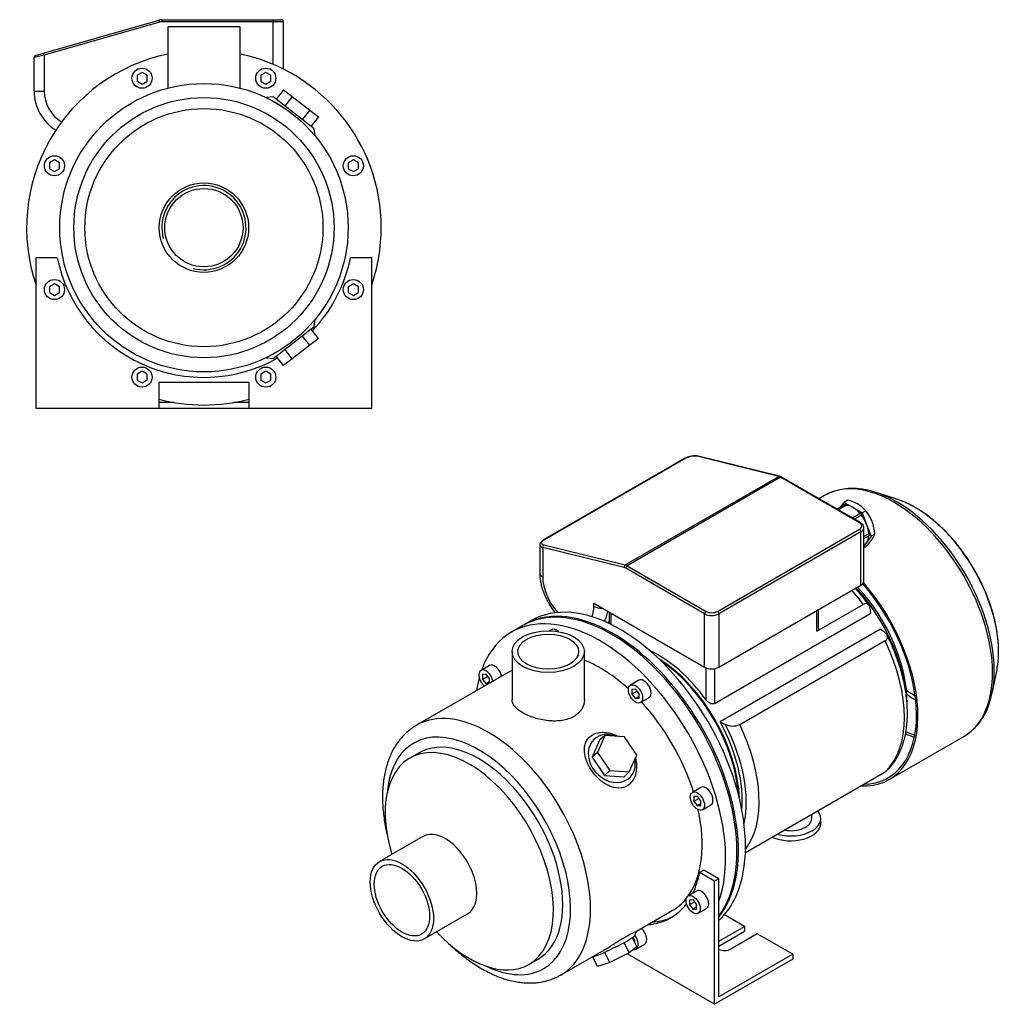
# Model space of a CAD drawing. Header units: millimetres. Extents: x 170 to 1131, y 30 to 789.
# Tile 2 of 2: x 641 to 1131, y 30 to 520. Entities that reach past the tile are written whole.
import ezdxf

# ---------------------------------------------------------------- set-up
doc = ezdxf.new("R2010")
doc.units = ezdxf.units.MM
for name, color, linetype in [('1', 7, 'Continuous'), ('BASETTA_MEC_71_M', 7, 'Continuous'), ('CARCASSA_MEC_71-', 7, 'Continuous'), ('COPRIVENTOLA_MEC', 7, 'Continuous'), ('CORPO_MH_3-5_[2-', 7, 'Continuous'), ('FLANGIA_MOTORE_T', 7, 'Continuous'), ('PIEDINO_MEC_71_I', 7, 'Continuous'), ('STAFFA_3-5-9_INT', 7, 'Continuous')]:
    doc.layers.add(name, color=color, linetype=linetype)

# ---------------------------------------------------------------- blocks, each defined once
blk = doc.blocks.new('SE')
at = {"layer": '1', "color": 7, "linetype": 'Continuous'}
for p, q in [((1050.22, 277.36), (1051.78, 279.58)), ((1053.55, 280.6), (1051.78, 279.58)), ((1051.78, 279.58), (1056.27, 276.99)), ((1052.13, 278.46), (1048.27, 276.23)), ((1052.69, 278.05), (1048.91, 275.86)), ((1056.27, 276.99), (1060.76, 274.4)), ((1062.53, 275.42), (1060.76, 274.4)), ((1060.76, 274.4), (1063.01, 268.61)), ((1062.14, 275.91), (1061.81, 276.26)), ((1059.91, 273.97), (1056.04, 271.74)), ((1060.46, 273.15), (1057.03, 271.17)), ((1063.01, 268.61), (1065.25, 262.82)), ((1066.09, 269), (1066.05, 269.14)), ((1064.04, 263.93), (1061.62, 262.53)), ((1061.62, 261.54), (1064.3, 263.08)), ((1065.25, 262.82), (1063.01, 259.63)), ((1067.02, 263.84), (1065.25, 262.82)), ((1063.01, 259.63), (1061.62, 257.66)), ((1061.62, 258.4), (1061.77, 258.48)), ((1062.53, 257.45), (1061.62, 256.93))]:
    blk.add_line(p, q, dxfattribs=at)
for centre, radius, start, end in [((1050.9, 265.64), 15.2, 40.0478, 79.9522), ((1047.85, 263.07), 19.18, 2.3229, 40.0891)]:
    blk.add_arc(centre, radius, start, end, dxfattribs=at)
for centre, major_axis, start_param, end_param in [((1052.38, 278.03), (0.25, -0.433), 1.286268, 3.141593), ((1056.27, 268.01), (-5.5, 9.53), 5.497787, 5.975927), ((1056.27, 268.01), (-5.5, 9.53), 5.019647, 5.497787), ((1059.1, 269.64), (5.36, -9.29), 1.19776, 1.943833), ((1060.16, 273.54), (0.25, -0.433), 0.23907, 3.141593), ((1056.27, 268.01), (5.5, -9.53), 1.308997, 1.787137), ((1056.27, 268.01), (5.5, -9.53), 0.830857, 1.308997), ((1056.27, 268.01), (5.5, -9.53), 0.261799, 0.718853), ((1064.05, 263.52), (-0.25, 0.433), 3.141593, 5.520516), ((1056.27, 268.01), (-5.5, 9.53), 3.141593, 3.403392)]:
    blk.add_ellipse(centre, major_axis=major_axis, ratio=0.57735, start_param=start_param, end_param=end_param, dxfattribs=at)
blk.add_open_spline([(1062.53, 257.45), (1063.55, 258.53), (1064.29, 259.4), (1065.13, 260.38), (1065.69, 261.18), (1066.25, 261.97), (1066.58, 262.66), (1066.88, 263.27), (1067.02, 263.84)], degree=2, knots=[0, 0, 0, 0.25, 0.25, 0.5, 0.5, 0.75, 0.75, 1, 1, 1], dxfattribs=at)
at = {"layer": 'BASETTA_MEC_71_M', "color": 7, "linetype": 'Continuous'}
for p, q in [((972.68, 301.53), (901.97, 260.71)), ((972.99, 301.56), (902.28, 260.74)), ((1019.22, 292.51), (978.65, 302.5)), ((1019.65, 292.58), (979.08, 302.57)), ((942.85, 248.42), (1019.22, 292.51)), ((1020.19, 292.1), (943.82, 248.01)), ((1059.45, 269.44), (1020.19, 292.1)), ((1059.95, 269.49), (1020.69, 292.15)), ((988.74, 225.35), (1059.45, 266.17)), ((1060.16, 264.95), (989.45, 224.12)), ((1060.16, 238.41), (1060.16, 264.95)), ((1061.62, 240.45), (1061.62, 266.99)), ((900.3, 258.48), (900.3, 244.53)), ((901.77, 257.1), (901.77, 242.49)), ((942.34, 247.11), (901.77, 257.1)), ((902.28, 258.41), (942.85, 248.42)), ((982.38, 224.12), (943.12, 246.79)), ((943.82, 248.01), (983.08, 225.35)), ((989.45, 197.59), (1060.16, 238.41)), ((927.22, 229.43), (982.38, 197.59)), ((927.22, 227.8), (927.22, 229.43)), ((982.38, 197.59), (982.38, 224.12)), ((989.45, 224.12), (989.45, 197.59)), ((933.8, 219.73), (934.83, 220.33))]:
    blk.add_line(p, q, dxfattribs=at)
for centre, radius, start, end in [((977.37, 292.92), 9.81, 79.9553, 118.5417), ((1018.65, 288.67), 4.04, 59.6005, 75.6283)]:
    blk.add_arc(centre, radius, start, end, dxfattribs=at)
for centre, major_axis, ratio, start_param, end_param in [((973.18, 300.66), (0.5, -0.866), 0.57735, 2.635447, 3.141593), ((975.82, 300.87), (3.99, 0.79), 0.398723, 0.706585, 2.277381), ((978.84, 301.6), (-0.239, -0.971), 0.714124, 3.141593, 3.742605), ((1019.41, 291.61), (-0.239, -0.971), 0.714124, 3.141092, 3.742605), ((1020.19, 288.02), (-2.5, 4.33), 0.57735, 5.497787, 5.77704), ((1020.19, 291.29), (-0.5, -0.866), 0.57735, 3.141593, 3.926991), ((1059.45, 268.62), (-0.5, -0.866), 0.57735, 3.141394, 3.926991), ((1056.62, 267.8), (-4, 0), 0.57735, 2.356194, 3.926991), ((1059.45, 265.35), (-0.5, 0.866), 0.57735, 3.926991, 5.497787), ((1056.62, 266.99), (-5, 0), 0.57735, 2.356194, 3.146375), ((905.11, 260.04), (3.99, 0.79), 0.398723, 2.277381, 3.848177), ((902.47, 259.84), (0.5, -0.866), 0.57735, 2.635447, 3.141407), ((905.3, 259.14), (4.99, 0.82), 0.435435, 3.05614, 3.855586), ((902.47, 257.51), (-0.239, -0.971), 0.714124, 3.742605, 5.313402), ((943.04, 247.52), (0.239, 0.971), 0.714124, 0.601013, 2.171809), ((943.12, 243.52), (-2, 3.46), 0.57735, 5.497787, 5.77704), ((943.82, 243.93), (-2.5, 4.33), 0.57735, 5.497787, 5.77704), ((943.82, 247.2), (0.5, 0.866), 0.57735, 0.785398, 2.356194), ((905.3, 244.53), (5, 0), 0.57735, 3.1418, 3.926991), ((914.49, 235.14), (-9, 15.59), 0.57735, 0.785398, 1.934622), ((1056.62, 240.45), (-5, 0), 0.57735, 2.356194, 3.141593), ((914.49, 235.14), (-9, 15.59), 0.57735, 3.525769, 3.926991), ((930.76, 229.84), (5, 0), 0.57735, 3.926991, 4.854286), ((918.03, 237.19), (-11.5, 19.92), 0.57735, 3.455892, 3.796183), ((983.08, 224.53), (0.5, 0.866), 0.57735, 0.785398, 2.356194), ((985.91, 226.16), (5, 0), 0.57735, 3.926991, 5.497787), ((985.91, 226.98), (-4, 0), 0.57735, 0.785398, 2.356194), ((988.74, 224.53), (-0.5, 0.866), 0.57735, 3.926991, 5.497787), ((985.91, 199.63), (5, 0), 0.57735, 3.926991, 5.497787)]:
    blk.add_ellipse(centre, major_axis=major_axis, ratio=ratio, start_param=start_param, end_param=end_param, dxfattribs=at)
for points, knots in [([(1061.59, 267), (1061.59, 267.19), (1061.59, 267.59), (1061.31, 268.24), (1060.83, 268.87), (1060.31, 269.27), (1060.01, 269.45), (1059.95, 269.49)], [0, 0, 0, 0, 0.168907, 0.418236, 0.670788, 0.945997, 1, 1, 1, 1]), ([(901.97, 260.71), (901.82, 260.61), (901.43, 260.37), (900.88, 259.9), (900.49, 259.32), (900.3, 258.83), (900.32, 258.59), (900.32, 258.53)], [0, 0, 0, 0, 0.153907, 0.462818, 0.718836, 0.945378, 1, 1, 1, 1]), ([(900.3, 244.53), (900.31, 244.1), (900.33, 243.07), (900.51, 241.16), (900.92, 238.95), (901.51, 236.71), (902.28, 234.49), (903.21, 232.3), (904.29, 230.17), (905.51, 228.1), (906.8, 226.22), (907.71, 225.07), (908.14, 224.55)], [0, 0, 0, 0, 0.0261491, 0.0736498, 0.1210446, 0.1683059, 0.2153946, 0.2623334, 0.309177, 0.3559954, 0.4028614, 0.4433053, 0.4433053, 0.4433053, 0.4433053])]:
    blk.add_open_spline(points, degree=3, knots=knots, dxfattribs=at)
at = {"layer": 'CARCASSA_MEC_71-', "color": 7, "linetype": 'Continuous'}
for p, q in [((1038.24, 215.46), (1061.33, 228.79)), ((1038.24, 215.46), (1038.24, 225.75)), ((1039.12, 217.16), (1039.12, 226.26)), ((934.83, 225.04), (934.83, 219.25)), ((935.71, 224.53), (935.71, 218.82)), ((987.33, 179.5), (1065.11, 224.41)), ((1069.97, 216.42), (990.06, 170.29)), ((999.85, 169), (1072.2, 210.77)), ((983.08, 181.31), (983.08, 197.25)), ((987.33, 196.86), (987.33, 179.5)), ((1002.65, 105.3), (1072.2, 145.45))]:
    blk.add_line(p, q, dxfattribs=at)
for centre, radius, start, end in [((350.23, 132.24), 720.8, 7.34685, 7.52817), ((706.29, -268.89), 606.45, 52.9232, 53.15336), ((1354.31, 989.15), 896.22, 246.01969, 246.19709), ((996.41, 177.06), 8.77, 244.2802, 293.1217)]:
    blk.add_arc(centre, radius, start, end, dxfattribs=at)
for centre, major_axis, start_param, end_param in [((1035.52, 199.28), (-32.75, 56.72), 4.906715, 5.047912), ((1041.07, 202.48), (-29.5, 51.1), 4.132029, 5.0866), ((1042.83, 203.5), (-28.5, 49.36), 3.910854, 5.100417), ((1035.52, 199.28), (32.75, -56.72), 0.12847, 1.442326), ((959.4, 155.33), (-29.5, 51.1), 4.89396, 5.598633), ((957.63, 154.31), (-29.5, 51.1), 4.004646, 5.420132), ((959.4, 155.33), (29.5, -51.1), 0.684552, 1.53039), ((959.69, 155.5), (30.68, -53.15), 0.557677, 1.495358), ((963.17, 157.51), (32.75, -56.72), 0.236842, 1.442326)]:
    blk.add_ellipse(centre, major_axis=major_axis, ratio=0.57735, start_param=start_param, end_param=end_param, dxfattribs=at)
for points, knots in [([(1064.21, 228.37), (1064.17, 228.42), (1063.41, 229.5), (1061.71, 231.74), (1059.49, 234.48), (1058.03, 236.16), (1057.42, 236.84)], [0, 0, 0, 0, 0.0021415, 0.0542943, 0.1064815, 0.1430554, 0.1430554, 0.1430554, 0.1430554]), ([(1064.81, 226.67), (1064.75, 227.16), (1064.63, 227.59), (1064.36, 228.15), (1064.25, 228.33), (1064.01, 228.63), (1063.87, 228.76), (1063.57, 228.98), (1063.4, 229.06), (1063.04, 229.17), (1062.85, 229.2), (1062.45, 229.19), (1062.23, 229.16), (1061.79, 229.02), (1061.56, 228.92), (1061.33, 228.79)], [0, 0, 0, 0, 0.25, 0.25, 0.375, 0.375, 0.5, 0.5, 0.625, 0.625, 0.75, 0.75, 0.875, 0.875, 1, 1, 1, 1]), ([(1039.12, 217.15), (1039.12, 217.01), (1039.11, 216.86), (1039.05, 216.54), (1039, 216.38), (1038.85, 216.06), (1038.76, 215.91), (1038.53, 215.66), (1038.39, 215.54), (1038.24, 215.46)], [0.5263489, 0.5263489, 0.5263489, 0.5263489, 0.625, 0.625, 0.75, 0.75, 0.875, 0.875, 1, 1, 1, 1]), ([(1072.2, 210.77), (1072.43, 210.9), (1072.63, 211.05), (1072.97, 211.38), (1073.11, 211.56), (1073.31, 211.92), (1073.37, 212.11), (1073.43, 212.49), (1073.43, 212.68), (1073.37, 213.06), (1073.31, 213.25), (1073.15, 213.61), (1073.04, 213.79), (1072.78, 214.14), (1072.63, 214.31), (1072.3, 214.64), (1072.11, 214.8), (1071.91, 214.95)], [0, 0, 0, 0, 0.125, 0.125, 0.25, 0.25, 0.375, 0.375, 0.5, 0.5, 0.625, 0.625, 0.75, 0.75, 0.875, 0.875, 1, 1, 1, 1]), ([(1072.71, 145.85), (1073.09, 146.19), (1074, 147.01), (1075.48, 148.7), (1077.03, 150.78), (1078.43, 153.08), (1079.67, 155.56), (1080.73, 158.2), (1081.62, 161.01), (1082.33, 163.98), (1082.85, 167.08), (1083.18, 170.31), (1083.33, 173.64), (1083.28, 177.08), (1083.05, 180.59), (1082.64, 184.17), (1082.05, 187.81), (1081.27, 191.48), (1080.33, 195.18), (1079.22, 198.89), (1077.94, 202.6), (1076.51, 206.28), (1074.9, 210.01), (1073.81, 212.24), (1073.17, 213.56)], [0, 0, 0, 0, 0.024075, 0.068259, 0.112777, 0.157712, 0.203106, 0.248955, 0.295217, 0.341823, 0.388691, 0.435739, 0.482896, 0.530104, 0.577313, 0.624495, 0.671636, 0.718729, 0.765771, 0.812765, 0.859716, 0.906629, 0.953513, 1, 1, 1, 1]), ([(987.33, 179.5), (987.17, 179.41), (987, 179.35), (986.63, 179.28), (986.44, 179.27), (986.04, 179.29), (985.84, 179.33), (985.45, 179.45), (985.25, 179.52), (984.86, 179.71), (984.68, 179.82), (984.32, 180.06), (984.14, 180.2), (983.64, 180.63), (983.34, 180.96), (983.08, 181.31)], [0, 0, 0, 0, 0.125, 0.125, 0.25, 0.25, 0.375, 0.375, 0.5, 0.5, 0.625, 0.625, 0.75, 0.75, 1, 1, 1, 1])]:
    blk.add_open_spline(points, degree=3, knots=knots, dxfattribs=at)
blk.add_open_spline([(1072.76, 145.85), (1072.6, 145.71), (1072.41, 145.57), (1072.2, 145.45)], degree=3, dxfattribs=at)
at = {"layer": 'COPRIVENTOLA_MEC', "color": 7, "linetype": 'Continuous'}
for p, q in [((1078.47, 280.96), (1067.78, 284.47)), ((1042.07, 283.02), (1039.28, 281.42)), ((1125.43, 184.62), (1127.73, 195.64)), ((1074.21, 141.65), (1111.32, 163.08))]:
    blk.add_line(p, q, dxfattribs=at)
for centre, radius, start, end in [((1056.11, 257.41), 29.18, 75.3966, 118.9731), ((1096.04, 188.1), 29.3, 302.2185, 344.8465)]:
    blk.add_arc(centre, radius, start, end, dxfattribs=at)
for centre, major_axis, start_param, end_param in [((1076.69, 223.05), (34.63, -59.97), 0.009558, 3.141593), ((1077.98, 223.8), (-34.32, 59.44), 5.540378, 5.798413), ((1077.98, 223.8), (-34.32, 59.44), 3.889677, 5.540378), ((1087.19, 229.11), (29.32, -50.78), -3.888007, -3.715101), ((1087.19, 229.11), (29.32, -50.78), 0.734016, 2.395179), ((1039.58, 201.63), (-34.62, 59.97), 2.787766, 5.035598), ((1039.58, 201.63), (-34.12, 59.11), 2.829842, 5.036465), ((1087.19, 229.11), (29.32, -50.78), 0.573508, 0.734016), ((1077.98, 223.8), (-34.32, 59.44), 3.629289, 3.889677), ((1087.31, 229.18), (28.13, -48.72), -0.898168, -0.78863), ((1086.76, 228.86), (-28.92, 50.1), -4.018679, -3.910523), ((1076.69, 223.05), (-34.12, 59.11), -3.80851, -3.716477), ((1077.55, 223.55), (33.92, -58.75), -0.680546, -0.587501), ((1076.69, 223.05), (34.63, -59.97), 0, 0.009558)]:
    blk.add_ellipse(centre, major_axis=major_axis, ratio=0.57735, start_param=start_param, end_param=end_param, dxfattribs=at)
blk.add_open_spline([(1128.61, 202.94), (1128.62, 203.13), (1128.7, 204.27), (1128.69, 206.68), (1128.53, 209.93), (1128.19, 213.31), (1127.66, 216.73), (1126.96, 220.2), (1126.09, 223.71), (1125.05, 227.23), (1123.84, 230.75), (1122.48, 234.27), (1120.97, 237.75), (1119.31, 241.2), (1117.51, 244.6), (1115.58, 247.92), (1113.53, 251.17), (1111.36, 254.32), (1109.09, 257.36), (1106.72, 260.29), (1104.27, 263.08), (1101.73, 265.73), (1099.13, 268.22), (1096.47, 270.55), (1093.76, 272.7), (1091.03, 274.66), (1088.3, 276.41), (1086.66, 277.31), (1085.75, 277.8)], degree=3, knots=[0, 0, 0, 0, 0.006774, 0.046777, 0.086787, 0.126781, 0.166752, 0.206694, 0.246605, 0.286488, 0.326345, 0.36618, 0.405997, 0.445801, 0.485597, 0.52539, 0.565185, 0.604985, 0.644797, 0.684624, 0.724472, 0.764347, 0.804252, 0.844192, 0.884171, 0.924189, 0.964246, 1, 1, 1, 1], dxfattribs=at)
at = {"layer": 'CORPO_MH_3-5_[2-', "color": 7, "linetype": 'Continuous'}
for p, q in [((891.94, 218.29), (886.28, 215.02)), ((906.12, 216.22), (905.19, 215.69)), ((886.52, 205.3), (886.52, 181.31)), ((922.52, 181.31), (922.52, 205.3)), ((886.52, 196.11), (838.95, 168.64)), ((875.32, 198.44), (871.07, 195.99)), ((873.57, 194.02), (871.81, 193.86)), ((871.81, 193.86), (871.81, 191.5)), ((874.39, 193), (871.81, 191.5)), ((871.81, 191.5), (873.57, 189.3)), ((875.34, 191.82), (873.57, 194.02)), ((875.34, 189.65), (875.34, 191.82)), ((875.34, 190.32), (873.57, 189.3)), ((873.57, 189.3), (874.95, 189.42)), ((949.69, 191.07), (945.45, 188.62)), ((947.95, 186.65), (946.18, 186.49)), ((946.18, 186.49), (946.18, 184.13)), ((949.71, 184.45), (947.95, 186.65)), ((948.77, 185.63), (946.18, 184.13)), ((946.18, 184.13), (947.95, 181.93)), ((949.71, 182.96), (947.95, 181.93)), ((947.95, 181.93), (949.71, 182.09)), ((949.71, 182.09), (949.71, 184.45)), ((950.45, 179.96), (954.69, 182.41)), ((932.66, 163.51), (929, 155.11)), ((932.66, 163.51), (930.04, 161.16)), ((942.43, 162.87), (932.66, 163.51)), ((948.54, 153.83), (942.43, 162.87)), ((930.04, 161.16), (926.38, 152.76)), ((840.25, 154.96), (835.61, 152.28)), ((929, 155.11), (926.38, 152.76)), ((926.38, 152.76), (932.5, 143.72)), ((929, 155.11), (935.11, 146.07)), ((944.88, 145.43), (948.54, 153.83)), ((935.11, 146.07), (932.5, 143.72)), ((932.5, 143.72), (942.27, 143.07)), ((935.11, 146.07), (944.88, 145.43)), ((944.88, 145.43), (942.27, 143.07)), ((980.49, 137.71), (976.25, 135.26)), ((978.75, 133.29), (976.98, 133.13)), ((976.98, 133.13), (976.98, 130.78)), ((980.52, 131.09), (978.75, 133.29)), ((979.57, 132.27), (976.98, 130.78)), ((976.98, 130.78), (978.75, 128.58)), ((980.52, 129.6), (978.75, 128.58)), ((978.75, 128.58), (980.52, 128.74)), ((980.52, 128.74), (980.52, 131.09)), ((981.25, 126.6), (985.49, 129.05)), ((842.14, 113.33), (820.57, 100.87)), ((842.82, 62.33), (864.39, 74.79)), ((948.45, 66.16), (966.28, 76.46)), ((947.85, 64.37), (948.47, 66.16)), ((944.88, 55.44), (942.37, 60.59)), ((948.54, 58.33), (946.28, 62.97)), ((910.7, 44.37), (932.49, 56.95)), ((935.11, 50.57), (932.59, 55.74)), ((944.88, 55.44), (935.11, 50.57)), ((948.54, 58.33), (944.88, 55.44)), ((894.86, 49.66), (899.5, 52.34)), ((929, 48.58), (926.65, 53.41)), ((935.11, 50.57), (929, 48.58))]:
    blk.add_line(p, q, dxfattribs=at)
for centre, major_axis, ratio, start_param, end_param in [((936.06, 141.86), (44.13, -76.43), 0.57735, 0.241164, 3.141593), ((930.4, 138.59), (44.13, -76.43), 0.57735, 0.45581, 3.593987), ((908.62, 211.89), (2.5, -4.33), 0.57735, 2.083393, 3.141593), ((930.4, 138.59), (35.88, -62.14), 0.57735, 2.076031, 2.512145), ((873.57, 191.66), (-2.5, 4.33), 0.57735, 4.160308, 6.283185), ((877.82, 194.11), (2.5, -4.33), 0.57735, 1.018715, 3.141593), ((930.4, 138.59), (44.13, -76.43), 0.57735, 3.660226, 3.763049), ((873.57, 191.66), (-2.5, 4.33), 0.57735, 0, 2.122878), ((952.19, 186.74), (2.5, -4.33), 0.57735, 0, 3.141593), ((874.83, 106.5), (-35.88, 62.14), 0.57735, 3.142115, 6.283185), ((930.4, 138.59), (35.88, -62.14), 0.57735, 1.202887, 1.938706), ((869.88, 103.65), (32.38, -56.08), 0.57735, 0, 3.835482), ((874.83, 106.5), (-35.88, 62.14), 0.57735, 0, 0.000022), ((869.88, 103.65), (29.63, -51.31), 0.57735, 0, 3.141593), ((936.16, 152.12), (-8.7, 9.66), 0.810411, 0, 4.056698), ((936.16, 152.12), (-8.7, 9.66), 0.810411, 5.253429, 6.283185), ((865.24, 100.97), (29.62, -51.31), 0.57735, 0, 4.327423), ((982.99, 133.38), (2.5, -4.33), 0.57735, 0, 3.141593), ((930.4, 138.59), (35.88, -62.14), 0.57735, 0.25816, 1.065562), ((853.26, 94.06), (11.13, -19.27), 0.57735, 0, 3.141593), ((930.4, 138.59), (35.88, -62.14), 0.57735, 0, 0.21901), ((865.24, 100.97), (29.62, -51.31), 0.57735, 5.097355, 6.283185), ((936.16, 58.82), (11.69, 5.69), 0.099506, 3.627919, 6.183016), ((869.88, 103.65), (32.38, -56.08), 0.57735, 5.589296, 6.283185)]:
    blk.add_ellipse(centre, major_axis=major_axis, ratio=ratio, start_param=start_param, end_param=end_param, dxfattribs=at)
for centre, major_axis in [((904.52, 205.3), (-18, 0)), ((904.52, 205.3), (-15.15, 0)), ((947.95, 184.29), (-2.5, 4.33)), ((978.75, 130.93), (-2.5, 4.33)), ((831.69, 81.6), (11.13, -19.27)), ((831.69, 81.6), (9.74, -16.87))]:
    blk.add_ellipse(centre, major_axis=major_axis, ratio=0.57735, dxfattribs=at)
for points, knots in [([(922.52, 181.3), (922.52, 181.3), (922.52, 181.3), (922.52, 179.71), (922.06, 178.1), (920.27, 175.25), (918.93, 173.98), (916.43, 172.54), (915.5, 172.12), (913.54, 171.46), (912.5, 171.21), (909.22, 170.69), (906.88, 170.67), (903.35, 171.04), (902.18, 171.22), (899.89, 171.71), (898.74, 172.01), (896.57, 172.7), (895.53, 173.09), (893.56, 173.94), (892.63, 174.4), (890.14, 175.84), (888.79, 176.91), (887.44, 178.53), (887.1, 179.09), (886.64, 180.19), (886.53, 180.74), (886.52, 181.3), (886.52, 181.3), (886.52, 181.31)], [0.1249858, 0.1249858, 0.1249858, 0.1249858, 0.125, 0.125, 0.1875, 0.1875, 0.25, 0.25, 0.28125, 0.28125, 0.3125, 0.3125, 0.375, 0.375, 0.40625, 0.40625, 0.4375, 0.4375, 0.46875, 0.46875, 0.5, 0.5, 0.5625, 0.5625, 0.59375, 0.59375, 0.625, 0.625, 0.6251231, 0.6251231, 0.6251231, 0.6251231]), ([(838.95, 168.64), (838.9, 168.61), (838.1, 168.19), (836.53, 167.11), (834.44, 165.48), (832.48, 163.61), (830.67, 161.55), (829.02, 159.3), (827.53, 156.87), (826.21, 154.26), (825.05, 151.47), (824.08, 148.52), (823.29, 145.42), (822.68, 142.17), (822.27, 138.8), (822.05, 135.31), (822.02, 131.72), (822.18, 128.04), (822.53, 124.3), (823.06, 120.5), (823.65, 117.35), (824.06, 115.46), (824.19, 114.87)], [0, 0, 0, 0, 0.0011208, 0.0188503, 0.0365681, 0.0543288, 0.072192, 0.0902078, 0.1084132, 0.1268288, 0.145458, 0.1642874, 0.1832905, 0.2024329, 0.2216775, 0.2409893, 0.2603385, 0.2797006, 0.2990554, 0.3183935, 0.3377092, 0.3466505, 0.3466505, 0.3466505, 0.3466505]), ([(945.02, 139.4), (944.42, 138.87), (943.77, 138.44), (942.36, 137.79), (941.6, 137.57), (939.27, 137.24), (937.61, 137.46), (935.19, 138.31), (934.38, 138.68), (932.82, 139.55), (932.06, 140.05), (929.84, 141.76), (928.49, 143.1), (926.08, 146.12), (925.08, 147.72), (923.5, 151.08), (922.95, 152.77), (922.57, 155.28), (922.52, 156.09), (922.58, 157.66), (922.69, 158.44), (923.1, 159.9), (923.38, 160.58), (924.14, 161.84), (924.62, 162.43), (926.31, 163.94), (927.8, 164.64), (930.29, 165.12), (931.17, 165.19), (932.95, 165.14), (933.86, 165.03), (936.35, 164.49), (937.89, 163.9), (939.34, 163.1)], [0, 0, 0, 0, 0.03125, 0.03125, 0.0625, 0.0625, 0.125, 0.125, 0.15625, 0.15625, 0.1875, 0.1875, 0.25, 0.25, 0.3125, 0.3125, 0.375, 0.375, 0.40625, 0.40625, 0.4375, 0.4375, 0.46875, 0.46875, 0.5, 0.5, 0.5625, 0.5625, 0.59375, 0.59375, 0.625, 0.625, 0.6792325, 0.6792325, 0.6792325, 0.6792325]), ([(947.92, 152.28), (948.23, 151.12), (948.42, 149.93), (948.55, 146.95), (948.29, 145.13), (947.14, 141.92), (946.22, 140.47), (945.02, 139.4)], [0.8346005, 0.8346005, 0.8346005, 0.8346005, 0.875, 0.875, 0.9375, 0.9375, 1, 1, 1, 1]), ([(932.49, 56.95), (932.56, 56.99), (932.63, 57.03), (933.47, 57.51), (934.25, 57.98), (935.83, 58.96), (936.65, 59.46), (938.28, 60.48), (939.08, 60.99), (940.66, 61.97), (941.45, 62.45), (943.67, 63.79), (945, 64.54), (946.53, 65.33), (946.97, 65.55), (947.68, 65.88), (947.96, 66), (948.38, 66.17), (948.49, 66.2), (948.48, 66.19)], [0.3721818, 0.3721818, 0.3721818, 0.3721818, 0.375, 0.375, 0.40625, 0.40625, 0.4375, 0.4375, 0.46875, 0.46875, 0.5, 0.5, 0.5625, 0.5625, 0.59375, 0.59375, 0.625, 0.625, 0.6619883, 0.6619883, 0.6619883, 0.6619883]), ([(855.73, 59.44), (856.63, 58.58), (858.51, 56.85), (861.42, 54.39), (864.45, 52.05), (867.53, 49.89), (870.65, 47.94), (873.79, 46.18), (876.95, 44.65), (880.11, 43.34), (883.27, 42.25), (886.41, 41.41), (889.52, 40.81), (892.58, 40.46), (895.57, 40.36), (898.48, 40.5), (901.3, 40.89), (904.02, 41.52), (906.61, 42.38), (908.89, 43.36), (910.12, 44.06), (910.71, 44.4)], [0.6463905, 0.6463905, 0.6463905, 0.6463905, 0.664405, 0.6837281, 0.7030842, 0.7224734, 0.7418935, 0.7613392, 0.7808004, 0.8002548, 0.8196769, 0.8390338, 0.8582863, 0.8773927, 0.8963134, 0.9150183, 0.9334922, 0.9517392, 0.9697826, 0.9876632, 1, 1, 1, 1])]:
    blk.add_open_spline(points, degree=3, knots=knots, dxfattribs=at)
at = {"layer": 'FLANGIA_MOTORE_T', "color": 7, "linetype": 'Continuous'}
blk.add_line((896.18, 220.74), (892.64, 218.69), dxfattribs=at)
for centre, major_axis, start_param, end_param in [((936.77, 142.27), (44.12, -76.43), 0.219659, 3.149605), ((940.3, 144.31), (44.12, -76.43), 0.121401, 3.141593), ((957.98, 154.51), (29.5, -51.1), 0.822383, 2.31921)]:
    blk.add_ellipse(centre, major_axis=major_axis, ratio=0.57735, start_param=start_param, end_param=end_param, dxfattribs=at)
at = {"layer": 'PIEDINO_MEC_71_I', "color": 7, "linetype": 'Continuous'}
for p, q in [((1035.66, 122.26), (1035.66, 124.35)), ((1040.16, 119.81), (1040.16, 122.26))]:
    blk.add_line(p, q, dxfattribs=at)
for centre, major_axis, start_param, end_param in [((1025.16, 122.26), (-15, 0), 1.11589, 3.596499), ((1025.16, 119.81), (-15, 0), 0.91023, 3.141593), ((1025.16, 122.26), (-10.5, 0), 1.267433, 3.141593)]:
    blk.add_ellipse(centre, major_axis=major_axis, ratio=0.57735, start_param=start_param, end_param=end_param, dxfattribs=at)
at = {"layer": 'STAFFA_3-5-9_INT', "color": 7, "linetype": 'Continuous'}
for p, q in [((982.01, 96.55), (979.88, 95.33)), ((987.33, 91.03), (979.88, 95.33)), ((989.45, 92.26), (982.01, 96.55)), ((989.45, 92.26), (987.33, 91.03)), ((987.33, 29.8), (987.33, 91.03)), ((989.45, 33.47), (989.45, 92.26)), ((978.37, 86.18), (974.13, 83.73)), ((976.63, 81.76), (974.86, 81.6)), ((974.86, 81.6), (974.86, 79.25)), ((977.45, 80.74), (974.86, 79.25)), ((974.86, 79.25), (976.63, 77.05)), ((978.4, 79.56), (976.63, 81.76)), ((978.4, 77.2), (978.4, 79.56)), ((978.4, 78.07), (976.63, 77.05)), ((976.63, 77.05), (978.4, 77.2)), ((979.13, 75.07), (983.37, 77.52)), ((1002.18, 68.58), (992.2, 74.34)), ((989.45, 61.23), (1002.18, 68.58)), ((989.45, 58.78), (1002.18, 66.13)), ((1008.54, 64.9), (995.39, 57.31)), ((1002.18, 68.58), (1002.18, 66.13)), ((1026.22, 54.7), (1008.54, 64.9)), ((946.64, 62.95), (946.37, 62.79)), ((947.59, 61.78), (946.51, 63.13)), ((947.59, 60.28), (947.59, 61.78)), ((947.59, 60.28), (947.59, 60.28)), ((948.32, 57.29), (952.57, 59.74)), ((944.19, 54.7), (944.19, 55.1)), ((987.33, 29.8), (944.19, 54.7)), ((1026.22, 54.7), (989.45, 33.47)), ((1026.22, 54.7), (1026.22, 52.25)), ((1026.22, 52.25), (987.33, 29.8))]:
    blk.add_line(p, q, dxfattribs=at)
for centre, major_axis, start_param, end_param in [((928.28, 137.37), (-37.25, 64.52), 3.514775, 3.724263), ((980.87, 81.85), (-2.5, 4.33), 3.141593, 6.283185), ((928.28, 137.37), (-37.25, 64.52), 2.869041, 3.382098), ((930.4, 138.59), (-37.25, 64.52), 2.869041, 3.113115), ((945.82, 61.62), (2.5, -4.33), 0, 1.815566), ((950.07, 64.07), (-2.5, 4.33), 3.141593, 5.26447), ((945.82, 61.62), (2.5, -4.33), 5.830585, 6.283185), ((992.21, 59.15), (4.5, 0), 4.052757, 5.497787)]:
    blk.add_ellipse(centre, major_axis=major_axis, ratio=0.57735, start_param=start_param, end_param=end_param, dxfattribs=at)
blk.add_ellipse((976.63, 79.4), major_axis=(2.5, -4.33), ratio=0.57735, dxfattribs=at)
blk = doc.blocks.new('SE4')
at = {"layer": 'BASETTA_MEC_71_M', "color": 7, "linetype": 'Continuous'}
for p, q in [((653.38, 503.14), (710.75, 519.59)), ((710.75, 519.59), (711.03, 518.63)), ((712.13, 519.78), (767.66, 519.78)), ((712.13, 519.78), (712.13, 518.78)), ((767.66, 519.78), (771.66, 519.78)), ((767.66, 519.78), (767.66, 518.78)), ((711.03, 518.63), (653.66, 502.17)), ((767.66, 518.78), (712.13, 518.78)), ((767.66, 497.51), (767.66, 518.78)), ((772.66, 518.78), (767.66, 518.78)), ((772.66, 518.78), (772.66, 495.2)), ((653.66, 502.17), (648.66, 501.03)), ((648.66, 484.28), (648.66, 501.03)), ((649.38, 501.99), (653.38, 503.14)), ((653.66, 502.17), (653.38, 503.14)), ((653.66, 502.17), (653.66, 484.28)), ((648.66, 484.28), (653.66, 484.28))]:
    blk.add_line(p, q, dxfattribs=at)
for centre, radius, start, end in [((712.13, 514.78), 5, 90, 106), ((771.66, 518.78), 1, 0, 90), ((712.13, 514.78), 4, 90, 106), ((649.66, 501.03), 1, 106, 180), ((671.66, 484.28), 23, 180, 237.9101), ((671.66, 484.28), 18, 180, 238.7125)]:
    blk.add_arc(centre, radius, start, end, dxfattribs=at)
at = {"layer": 'CORPO_MH_3-5_[2-', "color": 7, "linetype": 'Continuous'}
for p, q in [((751.16, 516.28), (715.16, 516.28)), ((715.16, 516.28), (715.16, 485.75)), ((751.16, 485.75), (751.16, 516.28)), ((702.35, 493.54), (699.85, 492.1)), ((699.85, 492.1), (699.85, 489.21)), ((704.85, 492.1), (702.35, 493.54)), ((704.85, 489.21), (704.85, 492.1)), ((763.96, 493.54), (761.46, 492.1)), ((761.46, 492.1), (761.46, 489.21)), ((766.46, 492.1), (763.96, 493.54)), ((766.46, 489.21), (766.46, 492.1)), ((699.85, 489.21), (702.35, 487.77)), ((702.35, 487.77), (704.85, 489.21)), ((761.46, 489.21), (763.96, 487.77)), ((763.96, 487.77), (766.46, 489.21)), ((767.55, 481.42), (764.18, 481)), ((788.03, 465.41), (767.55, 481.42)), ((772.84, 484.89), (769.15, 480.17)), ((772.84, 484.89), (777.16, 481.52)), ((777.16, 481.52), (773.47, 476.79)), ((777.16, 481.52), (785.81, 474.76)), ((785.81, 474.76), (782.11, 470.04)), ((785.81, 474.76), (790.13, 471.39)), ((790.13, 471.39), (786.43, 466.66)), ((788.45, 462.02), (788.03, 465.41)), ((658.78, 449.97), (656.28, 448.53)), ((656.28, 448.53), (656.28, 445.64)), ((661.28, 448.53), (658.78, 449.97)), ((661.28, 445.64), (661.28, 448.53)), ((807.53, 449.97), (805.03, 448.53)), ((805.03, 448.53), (805.03, 445.64)), ((810.03, 448.53), (807.53, 449.97)), ((810.03, 445.64), (810.03, 448.53)), ((656.28, 445.64), (658.78, 444.2)), ((658.78, 444.2), (661.28, 445.64)), ((805.03, 445.64), (807.53, 444.2)), ((807.53, 444.2), (810.03, 445.64)), ((788.03, 367.15), (788.45, 370.52)), ((767.55, 351.15), (788.03, 367.15)), ((790.13, 361.18), (786.43, 365.9)), ((785.81, 357.8), (777.16, 351.05)), ((785.81, 357.8), (782.11, 362.53)), ((790.13, 361.18), (785.81, 357.8)), ((777.16, 351.05), (773.47, 355.77)), ((764.16, 351.56), (767.55, 351.15)), ((772.84, 347.67), (769.15, 352.4)), ((777.16, 351.05), (772.84, 347.67))]:
    blk.add_line(p, q, dxfattribs=at)
for centre, radius in [((702.35, 490.65), 5), ((763.96, 490.65), 5), ((733.16, 416.28), 71.75), ((733.16, 416.28), 64.75), ((733.16, 416.28), 59.25), ((658.78, 447.09), 5), ((807.53, 447.09), 5), ((733.16, 416.28), 22.25), ((733.16, 416.28), 19.48)]:
    blk.add_circle(centre, radius, dxfattribs=at)
for radius, start, end in [(88.25, 101.769, 198.884), (88.25, 0, 78.231), (20.95, 255, 195), (88.25, 341.116, 360), (88.25, 255.2289, 284.7711)]:
    blk.add_arc((733.16, 416.28), radius, start, end, dxfattribs=at)
at = {"layer": 'STAFFA_3-5-9_INT', "color": 7, "linetype": 'Continuous'}
for p, q in [((649.66, 326.28), (649.66, 401.28)), ((660.18, 401.28), (649.66, 401.28)), ((816.66, 401.28), (806.13, 401.28)), ((816.66, 326.28), (816.66, 401.28)), ((658.78, 388.36), (656.28, 386.92)), ((661.28, 386.92), (658.78, 388.36)), ((807.53, 388.36), (805.03, 386.92)), ((810.03, 386.92), (807.53, 388.36)), ((656.28, 386.92), (656.28, 384.03)), ((656.28, 384.03), (658.78, 382.59)), ((658.78, 382.59), (661.28, 384.03)), ((661.28, 384.03), (661.28, 386.92)), ((805.03, 386.92), (805.03, 384.03)), ((805.03, 384.03), (807.53, 382.59)), ((807.53, 382.59), (810.03, 384.03)), ((810.03, 384.03), (810.03, 386.92)), ((702.35, 344.8), (699.85, 343.35)), ((699.85, 343.35), (699.85, 340.47)), ((704.85, 343.35), (702.35, 344.8)), ((704.85, 340.47), (704.85, 343.35)), ((763.96, 344.8), (761.46, 343.35)), ((761.46, 343.35), (761.46, 340.47)), ((766.46, 343.35), (763.96, 344.8)), ((766.46, 340.47), (766.46, 343.35)), ((699.85, 340.47), (702.35, 339.02)), ((702.35, 339.02), (704.85, 340.47)), ((755.66, 339.28), (710.66, 339.28)), ((710.66, 339.28), (710.66, 326.28)), ((755.66, 326.28), (755.66, 339.28)), ((761.46, 340.47), (763.96, 339.02)), ((763.96, 339.02), (766.46, 340.47)), ((718.35, 329.28), (710.66, 329.28)), ((755.66, 329.28), (747.96, 329.28)), ((710.66, 326.28), (649.66, 326.28)), ((755.66, 326.28), (710.66, 326.28)), ((816.66, 326.28), (755.66, 326.28))]:
    blk.add_line(p, q, dxfattribs=at)
for centre in [(658.78, 385.48), (807.53, 385.48), (702.35, 341.91), (763.96, 341.91)]:
    blk.add_circle(centre, 5, dxfattribs=at)
for start, end in [(191.6155, 299.5328), (316.4672, 348.3845)]:
    blk.add_arc((733.16, 416.28), 74.5, start, end, dxfattribs=at)

msp = doc.modelspace()

# ---------------------------------------------------------------- block references
for name in ['SE4', 'SE']:
    msp.add_blockref(name, (0, 0))

doc.saveas('drawing.dxf')
